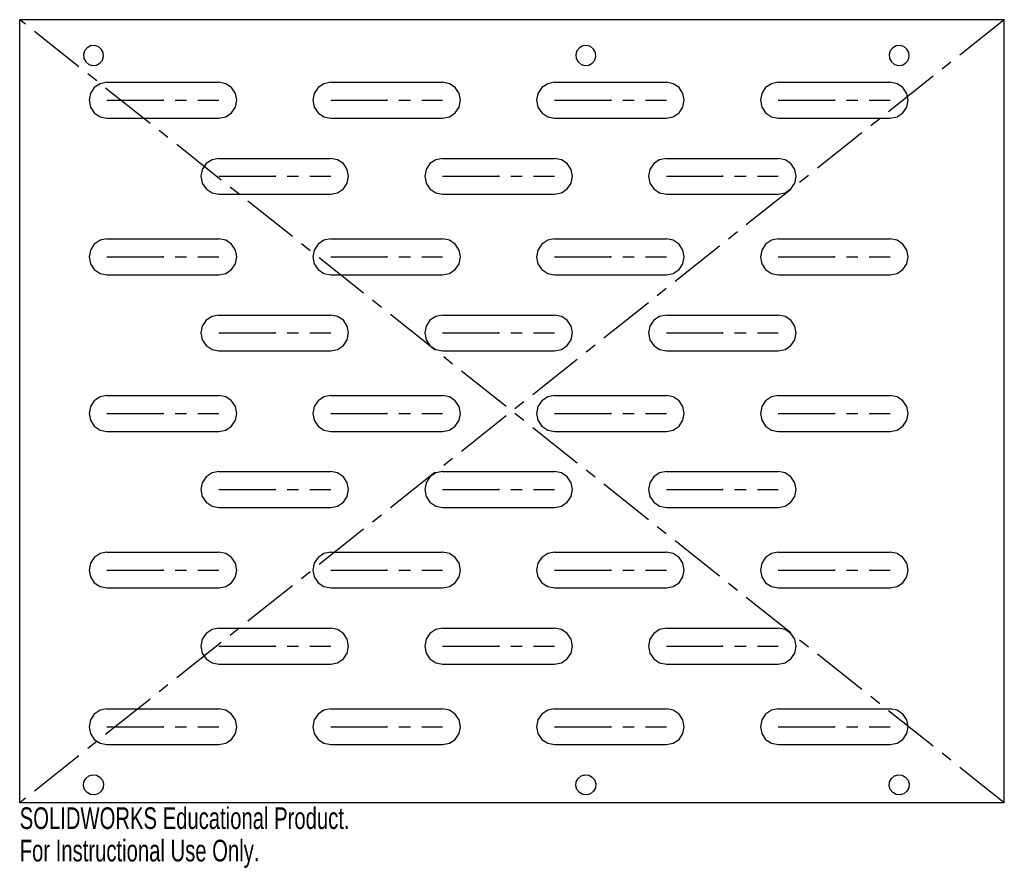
# Model space of a CAD drawing. Header units: millimetres. Extents: x -106 to 113, y -100 to 90.
import ezdxf

# ---------------------------------------------------------------- set-up
doc = ezdxf.new("R2010")
doc.units = ezdxf.units.MM
doc.header["$PDSIZE"] = -1
doc.linetypes.add('CENTERX2', pattern=[20.32, 12.7, -2.54, 2.54, -2.54])
doc.styles.add('SLDTEXTSTYLE0', font='TXT', dxfattribs={"width": 0.7})

msp = doc.modelspace()

# ---------------------------------------------------------------- linework, layer by layer
at = {"color": 7, "linetype": 'Continuous'}
for p, q in [((113.47, 89.5), (-106.47, 89.5)), ((-106.47, -85.5), (-106.47, 89.5)), ((113.47, -85.5), (113.47, 89.5)), ((-86.98, 75.5), (-61.98, 75.5)), ((-36.99, 75.5), (-12, 75.5)), ((13, 75.5), (37.99, 75.5)), ((62.98, 75.5), (87.98, 75.5)), ((-86.98, 67.5), (-61.98, 67.5)), ((-36.99, 67.5), (-12, 67.5)), ((13, 67.5), (37.99, 67.5)), ((62.98, 67.5), (87.98, 67.5)), ((-61.98, 58.5), (-36.99, 58.5)), ((-12, 58.5), (13, 58.5)), ((37.99, 58.5), (62.98, 58.5)), ((-61.98, 50.5), (-36.99, 50.5)), ((-12, 50.5), (13, 50.5)), ((37.99, 50.5), (62.98, 50.5)), ((-86.98, 40.5), (-61.98, 40.5)), ((-36.99, 40.5), (-12, 40.5)), ((13, 40.5), (37.99, 40.5)), ((62.98, 40.5), (87.98, 40.5)), ((-86.98, 32.5), (-61.98, 32.5)), ((-36.99, 32.5), (-12, 32.5)), ((13, 32.5), (37.99, 32.5)), ((62.98, 32.5), (87.98, 32.5)), ((-61.98, 23.5), (-36.99, 23.5)), ((-12, 23.5), (13, 23.5)), ((37.99, 23.5), (62.98, 23.5)), ((-61.98, 15.5), (-36.99, 15.5)), ((-12, 15.5), (13, 15.5)), ((37.99, 15.5), (62.98, 15.5)), ((-86.98, 5.5), (-61.98, 5.5)), ((-36.99, 5.5), (-12, 5.5)), ((13, 5.5), (37.99, 5.5)), ((62.98, 5.5), (87.98, 5.5)), ((-86.98, -2.5), (-61.98, -2.5)), ((-36.99, -2.5), (-12, -2.5)), ((13, -2.5), (37.99, -2.5)), ((62.98, -2.5), (87.98, -2.5)), ((-61.98, -11.5), (-36.99, -11.5)), ((-12, -11.5), (13, -11.5)), ((37.99, -11.5), (62.98, -11.5)), ((-61.98, -19.5), (-36.99, -19.5)), ((-12, -19.5), (13, -19.5)), ((37.99, -19.5), (62.98, -19.5)), ((-86.98, -29.5), (-61.98, -29.5)), ((-36.99, -29.5), (-12, -29.5)), ((13, -29.5), (37.99, -29.5)), ((62.98, -29.5), (87.98, -29.5)), ((-86.98, -37.5), (-61.98, -37.5)), ((-36.99, -37.5), (-12, -37.5)), ((13, -37.5), (37.99, -37.5)), ((62.98, -37.5), (87.98, -37.5)), ((-61.98, -46.5), (-36.99, -46.5)), ((-12, -46.5), (13, -46.5)), ((37.99, -46.5), (62.98, -46.5)), ((-61.98, -54.5), (-36.99, -54.5)), ((-12, -54.5), (13, -54.5)), ((37.99, -54.5), (62.98, -54.5)), ((-86.98, -64.5), (-61.98, -64.5)), ((-36.99, -64.5), (-12, -64.5)), ((13, -64.5), (37.99, -64.5)), ((62.98, -64.5), (87.98, -64.5)), ((-86.98, -72.5), (-61.98, -72.5)), ((-36.99, -72.5), (-12, -72.5)), ((13, -72.5), (37.99, -72.5)), ((62.98, -72.5), (87.98, -72.5)), ((113.47, -85.5), (-106.47, -85.5))]:
    msp.add_line(p, q, dxfattribs=at)
at = {"color": 7, "linetype": 'CENTERX2'}
for p, q in [((113.47, -85.5), (-106.47, 89.5)), ((113.47, 89.5), (-106.47, -85.5)), ((-86.98, 71.5), (-61.98, 71.5)), ((-36.99, 71.5), (-12, 71.5)), ((13, 71.5), (37.99, 71.5)), ((62.98, 71.5), (87.98, 71.5)), ((-61.98, 54.5), (-36.99, 54.5)), ((-12, 54.5), (13, 54.5)), ((37.99, 54.5), (62.98, 54.5)), ((-86.98, 36.5), (-61.98, 36.5)), ((-36.99, 36.5), (-12, 36.5)), ((13, 36.5), (37.99, 36.5)), ((62.98, 36.5), (87.98, 36.5)), ((-61.98, 19.5), (-36.99, 19.5)), ((-12, 19.5), (13, 19.5)), ((37.99, 19.5), (62.98, 19.5)), ((-86.98, 1.5), (-61.98, 1.5)), ((-36.99, 1.5), (-12, 1.5)), ((13, 1.5), (37.99, 1.5)), ((62.98, 1.5), (87.98, 1.5)), ((-61.98, -15.5), (-36.99, -15.5)), ((-12, -15.5), (13, -15.5)), ((37.99, -15.5), (62.98, -15.5)), ((-86.98, -33.5), (-61.98, -33.5)), ((-36.99, -33.5), (-12, -33.5)), ((13, -33.5), (37.99, -33.5)), ((62.98, -33.5), (87.98, -33.5)), ((-61.98, -50.5), (-36.99, -50.5)), ((-12, -50.5), (13, -50.5)), ((37.99, -50.5), (62.98, -50.5)), ((-86.98, -68.5), (-61.98, -68.5)), ((-36.99, -68.5), (-12, -68.5)), ((13, -68.5), (37.99, -68.5)), ((62.98, -68.5), (87.98, -68.5))]:
    msp.add_line(p, q, dxfattribs=at)
at = {"color": 7, "linetype": 'Continuous', "flags": 128}
for points in [[(-87.82, 82.16), (-88.24, 82.93), (-88.92, 83.49), (-89.76, 83.74), (-90.63, 83.65), (-91.41, 83.24), (-91.96, 82.56), (-92.21, 81.72), (-92.13, 80.84), (-91.71, 80.07), (-91.03, 79.51), (-90.19, 79.26), (-89.32, 79.35), (-88.54, 79.76), (-87.99, 80.44), (-87.74, 81.28), (-87.82, 82.16)], [(22.15, 82.16), (21.73, 82.93), (21.05, 83.49), (20.21, 83.74), (19.34, 83.65), (18.56, 83.24), (18.01, 82.56), (17.76, 81.72), (17.84, 80.84), (18.26, 80.07), (18.94, 79.51), (19.78, 79.26), (20.65, 79.35), (21.43, 79.76), (21.98, 80.44), (22.23, 81.28), (22.15, 82.16)], [(92.13, 82.16), (91.71, 82.93), (91.03, 83.49), (90.19, 83.74), (89.32, 83.65), (88.54, 83.24), (87.99, 82.56), (87.74, 81.72), (87.82, 80.84), (88.24, 80.07), (88.92, 79.51), (89.76, 79.26), (90.63, 79.35), (91.41, 79.76), (91.96, 80.44), (92.21, 81.28), (92.13, 82.16)], [(-86.98, 75.5), (-88.51, 75.2), (-89.8, 74.33), (-90.67, 73.03), (-90.98, 71.5), (-90.67, 69.97), (-89.8, 68.67), (-88.51, 67.8), (-86.98, 67.5)], [(-61.98, 67.5), (-60.45, 67.8), (-59.16, 68.67), (-58.29, 69.97), (-57.98, 71.5), (-58.29, 73.03), (-59.16, 74.33), (-60.45, 75.2), (-61.98, 75.5)], [(-36.99, 75.5), (-38.52, 75.2), (-39.82, 74.33), (-40.68, 73.03), (-40.99, 71.5), (-40.68, 69.97), (-39.82, 68.67), (-38.52, 67.8), (-36.99, 67.5)], [(-12, 67.5), (-10.47, 67.8), (-9.17, 68.67), (-8.3, 69.97), (-8, 71.5), (-8.3, 73.03), (-9.17, 74.33), (-10.47, 75.2), (-12, 75.5)], [(13, 75.5), (11.47, 75.2), (10.17, 74.33), (9.3, 73.03), (9, 71.5), (9.3, 69.97), (10.17, 68.67), (11.47, 67.8), (13, 67.5)], [(37.99, 67.5), (39.52, 67.8), (40.82, 68.67), (41.68, 69.97), (41.99, 71.5), (41.68, 73.03), (40.82, 74.33), (39.52, 75.2), (37.99, 75.5)], [(62.98, 75.5), (61.45, 75.2), (60.16, 74.33), (59.29, 73.03), (58.98, 71.5), (59.29, 69.97), (60.16, 68.67), (61.45, 67.8), (62.98, 67.5)], [(87.98, 67.5), (89.51, 67.8), (90.8, 68.67), (91.67, 69.97), (91.98, 71.5), (91.67, 73.03), (90.8, 74.33), (89.51, 75.2), (87.98, 75.5)], [(-61.98, 58.5), (-63.51, 58.2), (-64.81, 57.33), (-65.68, 56.03), (-65.98, 54.5), (-65.68, 52.97), (-64.81, 51.67), (-63.51, 50.8), (-61.98, 50.5)], [(-36.99, 50.5), (-35.46, 50.8), (-34.16, 51.67), (-33.3, 52.97), (-32.99, 54.5), (-33.3, 56.03), (-34.16, 57.33), (-35.46, 58.2), (-36.99, 58.5)], [(-12, 58.5), (-13.53, 58.2), (-14.82, 57.33), (-15.69, 56.03), (-16, 54.5), (-15.69, 52.97), (-14.82, 51.67), (-13.53, 50.8), (-12, 50.5)], [(13, 50.5), (14.53, 50.8), (15.82, 51.67), (16.69, 52.97), (17, 54.5), (16.69, 56.03), (15.82, 57.33), (14.53, 58.2), (13, 58.5)], [(37.99, 58.5), (36.46, 58.2), (35.16, 57.33), (34.3, 56.03), (33.99, 54.5), (34.3, 52.97), (35.16, 51.67), (36.46, 50.8), (37.99, 50.5)], [(62.98, 50.5), (64.51, 50.8), (65.81, 51.67), (66.68, 52.97), (66.98, 54.5), (66.68, 56.03), (65.81, 57.33), (64.51, 58.2), (62.98, 58.5)], [(-86.98, 40.5), (-88.51, 40.2), (-89.8, 39.33), (-90.67, 38.03), (-90.98, 36.5), (-90.67, 34.97), (-89.8, 33.67), (-88.51, 32.8), (-86.98, 32.5)], [(-61.98, 32.5), (-60.45, 32.8), (-59.16, 33.67), (-58.29, 34.97), (-57.98, 36.5), (-58.29, 38.03), (-59.16, 39.33), (-60.45, 40.2), (-61.98, 40.5)], [(-36.99, 40.5), (-38.52, 40.2), (-39.82, 39.33), (-40.68, 38.03), (-40.99, 36.5), (-40.68, 34.97), (-39.82, 33.67), (-38.52, 32.8), (-36.99, 32.5)], [(-12, 32.5), (-10.47, 32.8), (-9.17, 33.67), (-8.3, 34.97), (-8, 36.5), (-8.3, 38.03), (-9.17, 39.33), (-10.47, 40.2), (-12, 40.5)], [(13, 40.5), (11.47, 40.2), (10.17, 39.33), (9.3, 38.03), (9, 36.5), (9.3, 34.97), (10.17, 33.67), (11.47, 32.8), (13, 32.5)], [(37.99, 32.5), (39.52, 32.8), (40.82, 33.67), (41.68, 34.97), (41.99, 36.5), (41.68, 38.03), (40.82, 39.33), (39.52, 40.2), (37.99, 40.5)], [(62.98, 40.5), (61.45, 40.2), (60.16, 39.33), (59.29, 38.03), (58.98, 36.5), (59.29, 34.97), (60.16, 33.67), (61.45, 32.8), (62.98, 32.5)], [(87.98, 32.5), (89.51, 32.8), (90.8, 33.67), (91.67, 34.97), (91.98, 36.5), (91.67, 38.03), (90.8, 39.33), (89.51, 40.2), (87.98, 40.5)], [(-61.98, 23.5), (-63.51, 23.2), (-64.81, 22.33), (-65.68, 21.03), (-65.98, 19.5), (-65.68, 17.97), (-64.81, 16.67), (-63.51, 15.8), (-61.98, 15.5)], [(-36.99, 15.5), (-35.46, 15.8), (-34.16, 16.67), (-33.3, 17.97), (-32.99, 19.5), (-33.3, 21.03), (-34.16, 22.33), (-35.46, 23.2), (-36.99, 23.5)], [(-12, 23.5), (-13.53, 23.2), (-14.82, 22.33), (-15.69, 21.03), (-16, 19.5), (-15.69, 17.97), (-14.82, 16.67), (-13.53, 15.8), (-12, 15.5)], [(13, 15.5), (14.53, 15.8), (15.82, 16.67), (16.69, 17.97), (17, 19.5), (16.69, 21.03), (15.82, 22.33), (14.53, 23.2), (13, 23.5)], [(37.99, 23.5), (36.46, 23.2), (35.16, 22.33), (34.3, 21.03), (33.99, 19.5), (34.3, 17.97), (35.16, 16.67), (36.46, 15.8), (37.99, 15.5)], [(62.98, 15.5), (64.51, 15.8), (65.81, 16.67), (66.68, 17.97), (66.98, 19.5), (66.68, 21.03), (65.81, 22.33), (64.51, 23.2), (62.98, 23.5)], [(-86.98, 5.5), (-88.51, 5.2), (-89.8, 4.33), (-90.67, 3.03), (-90.98, 1.5), (-90.67, -0.03), (-89.8, -1.33), (-88.51, -2.2), (-86.98, -2.5)], [(-61.98, -2.5), (-60.45, -2.2), (-59.16, -1.33), (-58.29, -0.03), (-57.98, 1.5), (-58.29, 3.03), (-59.16, 4.33), (-60.45, 5.2), (-61.98, 5.5)], [(-36.99, 5.5), (-38.52, 5.2), (-39.82, 4.33), (-40.68, 3.03), (-40.99, 1.5), (-40.68, -0.03), (-39.82, -1.33), (-38.52, -2.2), (-36.99, -2.5)], [(-12, -2.5), (-10.47, -2.2), (-9.17, -1.33), (-8.3, -0.03), (-8, 1.5), (-8.3, 3.03), (-9.17, 4.33), (-10.47, 5.2), (-12, 5.5)], [(13, 5.5), (11.47, 5.2), (10.17, 4.33), (9.3, 3.03), (9, 1.5), (9.3, -0.03), (10.17, -1.33), (11.47, -2.2), (13, -2.5)], [(37.99, -2.5), (39.52, -2.2), (40.82, -1.33), (41.68, -0.03), (41.99, 1.5), (41.68, 3.03), (40.82, 4.33), (39.52, 5.2), (37.99, 5.5)], [(62.98, 5.5), (61.45, 5.2), (60.16, 4.33), (59.29, 3.03), (58.98, 1.5), (59.29, -0.03), (60.16, -1.33), (61.45, -2.2), (62.98, -2.5)], [(87.98, -2.5), (89.51, -2.2), (90.8, -1.33), (91.67, -0.03), (91.98, 1.5), (91.67, 3.03), (90.8, 4.33), (89.51, 5.2), (87.98, 5.5)], [(-61.98, -11.5), (-63.51, -11.8), (-64.81, -12.67), (-65.68, -13.97), (-65.98, -15.5), (-65.68, -17.03), (-64.81, -18.33), (-63.51, -19.2), (-61.98, -19.5)], [(-36.99, -19.5), (-35.46, -19.2), (-34.16, -18.33), (-33.3, -17.03), (-32.99, -15.5), (-33.3, -13.97), (-34.16, -12.67), (-35.46, -11.8), (-36.99, -11.5)], [(-12, -11.5), (-13.53, -11.8), (-14.82, -12.67), (-15.69, -13.97), (-16, -15.5), (-15.69, -17.03), (-14.82, -18.33), (-13.53, -19.2), (-12, -19.5)], [(13, -19.5), (14.53, -19.2), (15.82, -18.33), (16.69, -17.03), (17, -15.5), (16.69, -13.97), (15.82, -12.67), (14.53, -11.8), (13, -11.5)], [(37.99, -11.5), (36.46, -11.8), (35.16, -12.67), (34.3, -13.97), (33.99, -15.5), (34.3, -17.03), (35.16, -18.33), (36.46, -19.2), (37.99, -19.5)], [(62.98, -19.5), (64.51, -19.2), (65.81, -18.33), (66.68, -17.03), (66.98, -15.5), (66.68, -13.97), (65.81, -12.67), (64.51, -11.8), (62.98, -11.5)], [(-86.98, -29.5), (-88.51, -29.8), (-89.8, -30.67), (-90.67, -31.97), (-90.98, -33.5), (-90.67, -35.03), (-89.8, -36.33), (-88.51, -37.2), (-86.98, -37.5)], [(-61.98, -37.5), (-60.45, -37.2), (-59.16, -36.33), (-58.29, -35.03), (-57.98, -33.5), (-58.29, -31.97), (-59.16, -30.67), (-60.45, -29.8), (-61.98, -29.5)], [(-36.99, -29.5), (-38.52, -29.8), (-39.82, -30.67), (-40.68, -31.97), (-40.99, -33.5), (-40.68, -35.03), (-39.82, -36.33), (-38.52, -37.2), (-36.99, -37.5)], [(-12, -37.5), (-10.47, -37.2), (-9.17, -36.33), (-8.3, -35.03), (-8, -33.5), (-8.3, -31.97), (-9.17, -30.67), (-10.47, -29.8), (-12, -29.5)], [(13, -29.5), (11.47, -29.8), (10.17, -30.67), (9.3, -31.97), (9, -33.5), (9.3, -35.03), (10.17, -36.33), (11.47, -37.2), (13, -37.5)], [(37.99, -37.5), (39.52, -37.2), (40.82, -36.33), (41.68, -35.03), (41.99, -33.5), (41.68, -31.97), (40.82, -30.67), (39.52, -29.8), (37.99, -29.5)], [(62.98, -29.5), (61.45, -29.8), (60.16, -30.67), (59.29, -31.97), (58.98, -33.5), (59.29, -35.03), (60.16, -36.33), (61.45, -37.2), (62.98, -37.5)], [(87.98, -37.5), (89.51, -37.2), (90.8, -36.33), (91.67, -35.03), (91.98, -33.5), (91.67, -31.97), (90.8, -30.67), (89.51, -29.8), (87.98, -29.5)], [(-61.98, -46.5), (-63.51, -46.8), (-64.81, -47.67), (-65.68, -48.97), (-65.98, -50.5), (-65.68, -52.03), (-64.81, -53.33), (-63.51, -54.2), (-61.98, -54.5)], [(-36.99, -54.5), (-35.46, -54.2), (-34.16, -53.33), (-33.3, -52.03), (-32.99, -50.5), (-33.3, -48.97), (-34.16, -47.67), (-35.46, -46.8), (-36.99, -46.5)], [(-12, -46.5), (-13.53, -46.8), (-14.82, -47.67), (-15.69, -48.97), (-16, -50.5), (-15.69, -52.03), (-14.82, -53.33), (-13.53, -54.2), (-12, -54.5)], [(13, -54.5), (14.53, -54.2), (15.82, -53.33), (16.69, -52.03), (17, -50.5), (16.69, -48.97), (15.82, -47.67), (14.53, -46.8), (13, -46.5)], [(37.99, -46.5), (36.46, -46.8), (35.16, -47.67), (34.3, -48.97), (33.99, -50.5), (34.3, -52.03), (35.16, -53.33), (36.46, -54.2), (37.99, -54.5)], [(62.98, -54.5), (64.51, -54.2), (65.81, -53.33), (66.68, -52.03), (66.98, -50.5), (66.68, -48.97), (65.81, -47.67), (64.51, -46.8), (62.98, -46.5)], [(-86.98, -64.5), (-88.51, -64.8), (-89.8, -65.67), (-90.67, -66.97), (-90.98, -68.5), (-90.67, -70.03), (-89.8, -71.33), (-88.51, -72.2), (-86.98, -72.5)], [(-61.98, -72.5), (-60.45, -72.2), (-59.16, -71.33), (-58.29, -70.03), (-57.98, -68.5), (-58.29, -66.97), (-59.16, -65.67), (-60.45, -64.8), (-61.98, -64.5)], [(-36.99, -64.5), (-38.52, -64.8), (-39.82, -65.67), (-40.68, -66.97), (-40.99, -68.5), (-40.68, -70.03), (-39.82, -71.33), (-38.52, -72.2), (-36.99, -72.5)], [(-12, -72.5), (-10.47, -72.2), (-9.17, -71.33), (-8.3, -70.03), (-8, -68.5), (-8.3, -66.97), (-9.17, -65.67), (-10.47, -64.8), (-12, -64.5)], [(13, -64.5), (11.47, -64.8), (10.17, -65.67), (9.3, -66.97), (9, -68.5), (9.3, -70.03), (10.17, -71.33), (11.47, -72.2), (13, -72.5)], [(37.99, -72.5), (39.52, -72.2), (40.82, -71.33), (41.68, -70.03), (41.99, -68.5), (41.68, -66.97), (40.82, -65.67), (39.52, -64.8), (37.99, -64.5)], [(62.98, -64.5), (61.45, -64.8), (60.16, -65.67), (59.29, -66.97), (58.98, -68.5), (59.29, -70.03), (60.16, -71.33), (61.45, -72.2), (62.98, -72.5)], [(87.98, -72.5), (89.51, -72.2), (90.8, -71.33), (91.67, -70.03), (91.98, -68.5), (91.67, -66.97), (90.8, -65.67), (89.51, -64.8), (87.98, -64.5)], [(-87.82, -82.16), (-88.24, -82.93), (-88.92, -83.49), (-89.76, -83.74), (-90.63, -83.65), (-91.41, -83.24), (-91.96, -82.56), (-92.21, -81.72), (-92.13, -80.84), (-91.71, -80.07), (-91.03, -79.51), (-90.19, -79.26), (-89.32, -79.35), (-88.54, -79.76), (-87.99, -80.44), (-87.74, -81.28), (-87.82, -82.16)], [(22.15, -82.16), (21.73, -82.93), (21.05, -83.49), (20.21, -83.74), (19.34, -83.65), (18.56, -83.24), (18.01, -82.56), (17.76, -81.72), (17.84, -80.84), (18.26, -80.07), (18.94, -79.51), (19.78, -79.26), (20.65, -79.35), (21.43, -79.76), (21.98, -80.44), (22.23, -81.28), (22.15, -82.16)], [(92.13, -82.16), (91.71, -82.93), (91.03, -83.49), (90.19, -83.74), (89.32, -83.65), (88.54, -83.24), (87.99, -82.56), (87.74, -81.72), (87.82, -80.84), (88.24, -80.07), (88.92, -79.51), (89.76, -79.26), (90.63, -79.35), (91.41, -79.76), (91.96, -80.44), (92.21, -81.28), (92.13, -82.16)]]:
    msp.add_lwpolyline(points, dxfattribs=at)
at = {"color": 7, "linetype": 'Continuous'}
for p in [(-74.48, 71.5), (-24.49, 71.5), (25.49, 71.5), (75.48, 71.5), (-49.49, 54.5), (0.5, 54.5), (50.49, 54.5), (-74.48, 36.5), (-24.49, 36.5), (25.49, 36.5), (75.48, 36.5), (-49.49, 19.5), (0.5, 19.5), (50.49, 19.5), (-74.48, 1.5), (-24.49, 1.5), (25.49, 1.5), (75.48, 1.5), (-49.49, -15.5), (0.5, -15.5), (50.49, -15.5), (-74.48, -33.5), (-24.49, -33.5), (25.49, -33.5), (75.48, -33.5), (-49.49, -50.5), (0.5, -50.5), (50.49, -50.5), (-74.48, -68.5), (-24.49, -68.5), (25.49, -68.5), (75.48, -68.5)]:
    msp.add_point(p, dxfattribs=at)

# ---------------------------------------------------------------- texts
at = {"color": 7, "linetype": 'Continuous', "char_height": 4.8336, "attachment_point": 1, "style": 'SLDTEXTSTYLE0'}
for s, insert in [('SOLIDWORKS Educational Product.', (-106.47, -86.52)), ('For Instructional Use Only.', (-106.47, -93.77))]:
    msp.add_mtext(s, dxfattribs=dict(at, insert=insert))

doc.saveas('drawing.dxf')
